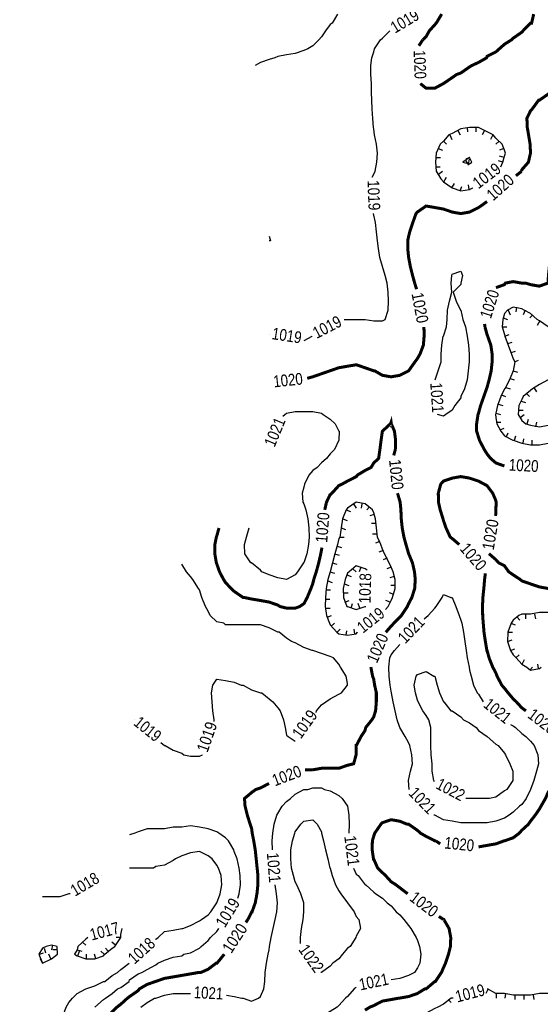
# Model space of a CAD drawing. Extents: x 628896 to 629881, y 4519192 to 4520125.
# Tile 3 of 12: x 628930 to 629102, y 4519476 to 4519802. Entities that reach past the tile are written whole.
import ezdxf
from ezdxf.enums import TextEntityAlignment as Align

# ---------------------------------------------------------------- set-up
doc = ezdxf.new("R2010")
doc.units = 0

msp = doc.modelspace()

# ---------------------------------------------------------------- linework, layer by layer
at = {"layer": 'GSLAYER', "linetype": 'CONTINUOUS', "flags": 128}
for points in [[(629034.9375, 4519804), (629033.125, 4519801), (629032.4375, 4519800.5), (629030.875, 4519798.5), (629029.5625, 4519796.5), (629028.75, 4519795.5), (629026.6875, 4519793.5), (629025.125, 4519792.5), (629023.8125, 4519792), (629020.9375, 4519791), (629018, 4519790.5), (629015.125, 4519790), (629014.125, 4519789.5), (629012.25, 4519789), (629009.4375, 4519788), (629007.6875, 4519787)], [(629046.875, 4519751), (629047.3125, 4519752), (629047.9375, 4519755), (629048.1875, 4519758), (629047.75, 4519761), (629047.1875, 4519764), (629046.875, 4519766), (629046.8125, 4519766.5), (629046.625, 4519769.5), (629046.375, 4519772.5), (629046.25, 4519775.5), (629046.1875, 4519778), (629046.125, 4519781), (629045.9375, 4519784), (629045.9375, 4519787), (629046.25, 4519789.5), (629046.875, 4519791.5), (629047.125, 4519792.5), (629049.125, 4519795.5), (629049.75, 4519796), (629052.25, 4519798.5)], [(629052.25, 4519798.5), (629052.25, 4519798.5)], [(629089.625, 4519755), (629090.125, 4519757), (629090.4375, 4519758), (629090.125, 4519759), (629089.375, 4519761), (629087.3125, 4519763), (629086.4375, 4519764), (629084.375, 4519765), (629081.5625, 4519766.5), (629078.5625, 4519766.5), (629075.6875, 4519766), (629072.875, 4519764.5), (629071.75, 4519764), (629069.9375, 4519762), (629068.875, 4519761), (629067.5625, 4519758), (629067.3125, 4519755), (629067.5625, 4519752), (629069.125, 4519749.5), (629069.9375, 4519748.5), (629072.875, 4519746.5), (629072.875, 4519746.5), (629075.6875, 4519745.5), (629078.5625, 4519746), (629079.625, 4519746.5)], [(629077.75, 4519766.5), (629077.9375, 4519765)], [(629080.6875, 4519766.5), (629080.6875, 4519765)], [(629072.0625, 4519764), (629072.6875, 4519762.5)], [(629074.75, 4519765.5), (629075.4375, 4519764)], [(629083.5, 4519765.5), (629082.8125, 4519764)], [(629086.25, 4519764), (629085.5625, 4519762.5)], [(629069.9375, 4519762), (629071, 4519761)], [(629088.375, 4519762), (629087.3125, 4519761)], [(629067.4375, 4519756.5), (629068.9375, 4519756.5)], [(629068.25, 4519759.5), (629069.625, 4519759)], [(629078.5625, 4519756.5), (629076.375, 4519755), (629078.5625, 4519754.5), (629079.375, 4519755)], [(629078.625, 4519756.5), (629077.3125, 4519756)], [(629079.375, 4519755), (629078.5625, 4519756.5)], [(629089.9375, 4519759.5), (629088.5, 4519759)], [(629090, 4519756.5), (629088.5, 4519757)], [(629067.375, 4519753.5), (629068.875, 4519753.5)], [(629077.3125, 4519755.5), (629078.25, 4519754)], [(629078.25, 4519754.5), (629078.5625, 4519756)], [(629089.5625, 4519755), (629088.1875, 4519755.5)], [(629088.9375, 4519753.5), (629089.625, 4519755)], [(629046.375, 4519750), (629046.875, 4519751)], [(629068.3125, 4519751), (629069.625, 4519752)], [(629070.125, 4519748.5), (629071, 4519750)], [(629072.6875, 4519746.5), (629073.5625, 4519748)], [(629075.5, 4519745.5), (629076, 4519747)], [(629078.5, 4519746), (629078.25, 4519747.5)], [(629079.625, 4519746.5), (629079.625, 4519746.5)], [(629038.1875, 4519703), (629041.125, 4519703), (629044, 4519703), (629046.875, 4519702.5), (629049.75, 4519702.5), (629050.6875, 4519703), (629051.6875, 4519706), (629051.8125, 4519709), (629051.625, 4519712), (629051.3125, 4519715), (629050.625, 4519717.5), (629049.75, 4519720.5), (629048.9375, 4519723.5), (629048.5, 4519726.5), (629048.1875, 4519729), (629047.8125, 4519732), (629047.5, 4519735), (629046.875, 4519737.5), (629046.8125, 4519738)], [(629046.8125, 4519738), (629046.8125, 4519738)], [(629012.25, 4519730.5), (629012.75, 4519729)], [(629012.75, 4519729), (629012.25, 4519729)], [(629068.25, 4519686), (629069.1875, 4519689), (629069.25, 4519691.5), (629069.375, 4519694.5), (629069.875, 4519697.5), (629069.9375, 4519697.5), (629071, 4519700.5), (629071.1875, 4519703), (629071.3125, 4519706), (629072, 4519709), (629072.6875, 4519712), (629072.5, 4519715), (629072.6875, 4519717.5), (629072.875, 4519718), (629075.6875, 4519719), (629076.25, 4519717.5), (629075.6875, 4519715), (629075.6875, 4519714.5), (629073.125, 4519712), (629074.125, 4519709), (629075.5625, 4519706), (629075.6875, 4519706), (629076.375, 4519703), (629077.25, 4519700.5), (629077.8125, 4519697.5), (629078.25, 4519694.5), (629078.4375, 4519691.5), (629078.4375, 4519689), (629078.125, 4519686), (629077.75, 4519683), (629076.875, 4519680), (629075.75, 4519677.5), (629075.6875, 4519677), (629073.75, 4519674.5), (629072.875, 4519673), (629070.6875, 4519671.5), (629069.9375, 4519671), (629068, 4519671.5)], [(629104.5625, 4519700.5), (629101.6875, 4519702.5), (629100.9375, 4519703), (629098.75, 4519705), (629096.6875, 4519706), (629095.875, 4519706.5), (629093, 4519707), (629091.125, 4519706), (629090.125, 4519705), (629089.5625, 4519703), (629089.375, 4519700.5), (629090.125, 4519698), (629090.3125, 4519697.5), (629091.375, 4519694.5), (629092.5, 4519691.5), (629093, 4519690), (629093.5625, 4519689), (629093, 4519686), (629091.8125, 4519683), (629090.25, 4519680), (629090.125, 4519680), (629088.9375, 4519677.5), (629087.8125, 4519674.5), (629087.3125, 4519672), (629087.125, 4519671.5), (629087.3125, 4519670.5), (629087.5625, 4519668.5), (629088.9375, 4519666), (629090.125, 4519664.5), (629092.9375, 4519663), (629093, 4519663), (629095.875, 4519662), (629098.75, 4519661.5), (629101.6875, 4519661.5), (629104.5625, 4519662)], [(629091.3125, 4519706), (629092, 4519704.5)], [(629094.125, 4519707), (629093.875, 4519705.5)], [(629096.9375, 4519706), (629096.3125, 4519704.5)], [(629099.5, 4519704.5), (629098.5, 4519703.5)], [(629037.0625, 4519703), (629038.1875, 4519703)], [(629089.6875, 4519703.5), (629091.125, 4519703)], [(629101.875, 4519702.5), (629101, 4519701)], [(629012.25, 4519698), (629012.25, 4519698)], [(629089.375, 4519700.5), (629090.9375, 4519700.5)], [(629090.25, 4519697.5), (629091.6875, 4519698)], [(629023.875, 4519696), (629026.5, 4519697.5)], [(629026.5, 4519697.5), (629026.5, 4519697.5)], [(629091.25, 4519695), (629092.6875, 4519695.5)], [(629092.3125, 4519692), (629093.75, 4519692.5)], [(629093.4375, 4519689), (629094.8125, 4519689.5)], [(629067.1875, 4519683), (629068.25, 4519686)], [(629093, 4519686), (629094.5, 4519685.5)], [(629092, 4519683.5), (629093.375, 4519683)], [(629104.5625, 4519683), (629101.6875, 4519681.5), (629099.4375, 4519680), (629098.75, 4519679.5), (629096.375, 4519677.5), (629095.875, 4519676.5), (629094.9375, 4519674.5), (629094.6875, 4519671.5), (629095.875, 4519669.5), (629097.1875, 4519668.5), (629098.75, 4519668), (629101.6875, 4519667.5), (629104.5625, 4519668)], [(629090.5625, 4519680.5), (629092, 4519680)], [(629097.4375, 4519678.5), (629098.4375, 4519677.5)], [(629099.875, 4519680.5), (629100.75, 4519679)], [(629088.0625, 4519675), (629089.5625, 4519674.5)], [(629089.125, 4519678), (629090.5, 4519677.5)], [(629095.6875, 4519676), (629097.0625, 4519675.5)], [(629017.4375, 4519671.5), (629018, 4519672), (629020.9375, 4519672.5), (629023.8125, 4519672.5), (629026.6875, 4519672.5), (629029.5625, 4519672), (629030.1875, 4519671.5), (629032.4375, 4519670), (629034.125, 4519668.5), (629035.3125, 4519666), (629035.5, 4519666), (629035.375, 4519663), (629035.3125, 4519663), (629033.9375, 4519660), (629032.4375, 4519658.5), (629031.3125, 4519657), (629029.5625, 4519655.5), (629028.125, 4519654), (629026.6875, 4519653), (629025.4375, 4519651.5), (629024, 4519648.5), (629023.8125, 4519647.5), (629023.25, 4519645.5), (629023.375, 4519642.5), (629023.8125, 4519642), (629024.375, 4519640), (629025.0625, 4519637), (629025.4375, 4519634), (629025.5625, 4519631), (629025.25, 4519628.5), (629024.75, 4519625.5), (629023.8125, 4519622.5), (629023.6875, 4519622.5), (629021.625, 4519619.5), (629020.9375, 4519618.5), (629018, 4519617), (629015.125, 4519617.5), (629012.25, 4519618.5), (629009.8125, 4519619.5), (629009.4375, 4519620), (629006.5, 4519622.5), (629006.1875, 4519622.5), (629004.25, 4519625.5), (629004.125, 4519628.5), (629004.75, 4519631), (629005.6875, 4519634)], [(629087.3125, 4519672), (629088.875, 4519671.5)], [(629094.8125, 4519673), (629096.3125, 4519673)], [(629016.8125, 4519671), (629017.4375, 4519671.5)], [(629068, 4519671.5), (629068, 4519671.5)], [(629087.4375, 4519669), (629088.9375, 4519669)], [(629095.375, 4519670.5), (629096.6875, 4519671.5)], [(629097.625, 4519668.5), (629098.0625, 4519670)], [(629100.5625, 4519667.5), (629100.8125, 4519669)], [(629088.6875, 4519666.5), (629090, 4519667)], [(629090.6875, 4519664), (629091.375, 4519665.5)], [(629093.4375, 4519663), (629093.9375, 4519664.5)], [(629096.3125, 4519662), (629096.5625, 4519663.5)], [(629099.3125, 4519661.5), (629099.3125, 4519663)], [(629012.25, 4519660), (629012.25, 4519660)], [(629051.6875, 4519608), (629052.625, 4519610), (629053.125, 4519611), (629054, 4519614), (629053.9375, 4519617), (629053.3125, 4519619.5), (629052.625, 4519621), (629052, 4519622.5), (629050.5, 4519625.5), (629049.75, 4519627), (629049.1875, 4519628.5), (629048.1875, 4519631), (629047.75, 4519634), (629047.5, 4519637), (629046.875, 4519639), (629046.4375, 4519640), (629044, 4519642), (629041.125, 4519642.5), (629038.1875, 4519640.5), (629037.8125, 4519640), (629036.5625, 4519637), (629036.0625, 4519634), (629035.6875, 4519631), (629035.3125, 4519630.5), (629034.875, 4519628.5), (629034, 4519625.5), (629033.25, 4519622.5), (629032.4375, 4519619.5), (629031.75, 4519617), (629031.1875, 4519614), (629030.875, 4519611), (629030.8125, 4519608), (629031.25, 4519605), (629032.25, 4519602.5), (629032.4375, 4519602), (629034.6875, 4519599.5), (629035.3125, 4519599), (629038.1875, 4519598.5), (629041.125, 4519599), (629041.5625, 4519599.5)], [(629037.75, 4519640), (629039.1875, 4519639.5)], [(629040.1875, 4519642), (629041.0625, 4519640.5)], [(629042.9375, 4519642), (629042.6875, 4519640.5)], [(629045.5, 4519641), (629044.5625, 4519640)], [(629036.625, 4519637), (629038.0625, 4519636.5)], [(629047.0625, 4519638.5), (629045.625, 4519638)], [(629036.0625, 4519634), (629037.5625, 4519633.5)], [(629047.625, 4519635.5), (629046.125, 4519635.5)], [(629035.6875, 4519631), (629037.125, 4519631)], [(629048, 4519632), (629046.5, 4519632)], [(629048.875, 4519629.5), (629047.5, 4519629)], [(629034.8125, 4519628), (629036.25, 4519627.5)], [(629050, 4519626.5), (629048.625, 4519626)], [(629033.9375, 4519625.5), (629035.5, 4519625)], [(629051.375, 4519624), (629050, 4519623.5)], [(629027.9375, 4519573.5), (629029.5625, 4519575.5), (629031, 4519576.5), (629032.4375, 4519577.5), (629035.3125, 4519579), (629036.1875, 4519579.5), (629038.1875, 4519582), (629038.25, 4519582), (629038.1875, 4519582.5), (629037.8125, 4519585), (629035.9375, 4519588), (629035.3125, 4519589), (629033.5625, 4519591), (629032.4375, 4519591.5), (629029.5625, 4519592.5), (629026.6875, 4519593.5), (629026.5, 4519593.5), (629023.8125, 4519594.5), (629020.9375, 4519596), (629019.6875, 4519596.5), (629018, 4519597.5), (629015.5625, 4519599.5), (629015.125, 4519599.5), (629012.25, 4519601), (629009.4375, 4519602), (629006.5, 4519602), (629003.6875, 4519602), (629000.75, 4519602), (628997.8125, 4519602), (628997.3125, 4519602.5), (628995, 4519603), (628992.8125, 4519605), (628992.0625, 4519606.5), (628991.1875, 4519608), (628990, 4519611), (628989.1875, 4519613.5), (628988.9375, 4519614), (628987.0625, 4519617), (628986.3125, 4519618), (628984.9375, 4519619.5), (628983.4375, 4519622)], [(629033.125, 4519622.5), (629034.625, 4519622)], [(629044, 4519620.5), (629041.125, 4519621.5), (629038.8125, 4519619.5), (629038.1875, 4519619), (629037.4375, 4519617), (629036.8125, 4519614), (629036.875, 4519611), (629037.9375, 4519608), (629038.1875, 4519608), (629041.125, 4519607), (629044, 4519608), (629044.25, 4519608)], [(629040, 4519620.5), (629041.0625, 4519619.5)], [(629042.625, 4519621), (629042.0625, 4519619.5)], [(629044.6875, 4519620), (629044, 4519620.5)], [(629052.625, 4519621), (629051.1875, 4519620.5)], [(629031.6875, 4519616.5), (629033.125, 4519616)], [(629032.375, 4519619.5), (629033.9375, 4519619)], [(629037.9375, 4519618.5), (629039.375, 4519618)], [(629053.625, 4519618), (629052.1875, 4519617.5)], [(629031.125, 4519613.5), (629032.625, 4519613.5)], [(629037.125, 4519615.5), (629038.625, 4519615)], [(629054, 4519615), (629052.5, 4519615)], [(629030.875, 4519610.5), (629032.375, 4519610.5)], [(629036.875, 4519612.5), (629038.375, 4519612.5)], [(629037.375, 4519609.5), (629038.8125, 4519610)], [(629052.375, 4519609.5), (629050.9375, 4519610)], [(629053.5, 4519612), (629052.0625, 4519612.5)], [(629064.1875, 4519604.5), (629064.9375, 4519605), (629067.125, 4519607.5), (629067.5625, 4519608), (629069.5625, 4519611), (629069.9375, 4519612), (629072.375, 4519611), (629072.875, 4519611), (629074, 4519608), (629075.1875, 4519605), (629075.6875, 4519603.5), (629076, 4519602.5), (629076.5625, 4519599.5), (629077.0625, 4519596.5), (629077.4375, 4519593.5), (629077.8125, 4519591), (629078.4375, 4519588), (629078.5625, 4519587), (629079.125, 4519585), (629079.875, 4519582), (629081.125, 4519579.5), (629081.5625, 4519579), (629083.125, 4519576.5)], [(629030.9375, 4519607.5), (629032.4375, 4519607.5)], [(629039.375, 4519607.5), (629039.875, 4519609)], [(629042.25, 4519607.5), (629041.75, 4519609)], [(629044.25, 4519608), (629044.25, 4519608)], [(629050.75, 4519607), (629051.6875, 4519608)], [(629031.5, 4519604.5), (629032.9375, 4519605)], [(629063.625, 4519604), (629064.1875, 4519604.5)], [(629104.5625, 4519606), (629101.6875, 4519606), (629098.75, 4519605.5), (629095.875, 4519605.5), (629094.9375, 4519605), (629093, 4519603.5), (629092.3125, 4519602.5), (629091.25, 4519599.5), (629091.1875, 4519596.5), (629092.125, 4519593.5), (629093, 4519592), (629094.0625, 4519591), (629095.875, 4519589), (629097.5625, 4519588), (629098.75, 4519587), (629101.6875, 4519587.5), (629102.25, 4519588)], [(629094.3125, 4519604.5), (629095.25, 4519603.5)], [(629097.125, 4519605.5), (629097.125, 4519604)], [(629100.125, 4519605.5), (629100.375, 4519604)], [(629032.75, 4519601.5), (629033.9375, 4519602.5)], [(629034.8125, 4519599.5), (629035.75, 4519600.5)], [(629040.6875, 4519599), (629040.4375, 4519600.5)], [(629092.25, 4519602.5), (629093.6875, 4519602)], [(629037.75, 4519598.5), (629037.9375, 4519600)], [(629041.5625, 4519599.5), (629041.5625, 4519599.5)], [(629091.1875, 4519596.5), (629092.6875, 4519597)], [(629091.25, 4519599.5), (629092.75, 4519599.5)], [(629058.625, 4519547.5), (629058.4375, 4519550.5), (629059.0625, 4519553.5), (629059.6875, 4519556), (629059.5, 4519559), (629058.875, 4519562), (629058.4375, 4519563), (629057.25, 4519565), (629055.5625, 4519568), (629055.5, 4519568), (629054.625, 4519570.5), (629054, 4519573.5), (629053.3125, 4519576.5), (629052.75, 4519579.5), (629052.625, 4519580), (629052.375, 4519582), (629052, 4519585), (629051.875, 4519588), (629052.1875, 4519591), (629052.625, 4519592), (629053.8125, 4519593.5), (629055.5, 4519595.5)], [(629055.5, 4519595.5), (629055.5, 4519595.5)], [(629092.125, 4519593.5), (629093.5625, 4519594)], [(629093.9375, 4519591), (629095, 4519592)], [(629096, 4519589), (629096.8125, 4519590.5)], [(629098.5, 4519587), (629099.4375, 4519588)], [(629101.4375, 4519587.5), (629101.1875, 4519589)], [(628994.125, 4519570.5), (628993.625, 4519573.5), (628993.4375, 4519576.5), (628993.25, 4519579.5), (628993.625, 4519582), (628995, 4519584), (628997.8125, 4519583.5), (629000.75, 4519583), (629003, 4519582), (629003.6875, 4519582), (629006.5, 4519580.5), (629009.4375, 4519579.5), (629009.8125, 4519579.5), (629012.25, 4519577.5), (629013.5, 4519576.5), (629015.125, 4519574.5), (629015.9375, 4519573.5), (629017.0625, 4519570.5), (629017.625, 4519568), (629018, 4519565.5), (629018.5625, 4519565), (629020.9375, 4519563.5)], [(629066.75, 4519550.5), (629066.25, 4519553.5), (629066.1875, 4519556), (629065.9375, 4519559), (629065.8125, 4519562), (629065.8125, 4519565), (629065.8125, 4519568), (629065.0625, 4519570.5), (629064.1875, 4519572), (629063.125, 4519573.5), (629061.5625, 4519576.5), (629061.3125, 4519577), (629060.75, 4519579.5), (629060.3125, 4519582), (629060.875, 4519585), (629061.3125, 4519585.5), (629064.1875, 4519586.5), (629066.8125, 4519585), (629067.125, 4519585), (629067.875, 4519582), (629068.6875, 4519579.5), (629069.9375, 4519576.5), (629070.0625, 4519576.5), (629072.4375, 4519573.5), (629072.875, 4519573.5), (629075.6875, 4519571.5), (629076.5625, 4519570.5), (629078.5625, 4519569.5), (629080.75, 4519568), (629081.5625, 4519567), (629084.375, 4519565), (629087.3125, 4519562.5), (629088.0625, 4519562), (629090.125, 4519559.5), (629090.4375, 4519559), (629091.875, 4519556), (629092.9375, 4519553.5), (629092.875, 4519550.5), (629090.9375, 4519547.5), (629090.125, 4519547), (629087.3125, 4519545), (629085.1875, 4519544.5), (629084.375, 4519544.5), (629081.5625, 4519544.5), (629078.5625, 4519544.5), (629077.375, 4519544.5)], [(629083.125, 4519576.5), (629083.125, 4519576.5)], [(629027.8125, 4519573), (629027.9375, 4519573.5)], [(628967.625, 4519570.5), (628967.625, 4519570.5)], [(628994.125, 4519570), (628994.125, 4519570.5)], [(629093, 4519568.5), (629093.75, 4519568), (629095.875, 4519566), (629097.25, 4519565), (629098.75, 4519563.5), (629100, 4519562), (629101.1875, 4519559), (629101.375, 4519556), (629100.75, 4519553.5), (629099.8125, 4519550.5), (629098.75, 4519547.5), (629097.375, 4519544.5), (629095.875, 4519542.5), (629095.125, 4519542), (629093, 4519540), (629091.6875, 4519539), (629090.125, 4519538), (629087.3125, 4519537), (629084.375, 4519536.5), (629081.5625, 4519536.5), (629078.5625, 4519536.5), (629075.6875, 4519536.5), (629072.875, 4519537), (629069.9375, 4519537.5), (629067.125, 4519539), (629066.8125, 4519539)], [(629092.1875, 4519569), (629093, 4519568.5)], [(628976.5, 4519563), (628977.625, 4519562)], [(628977.625, 4519562), (628977.875, 4519562), (628980.5625, 4519560.5), (628983.4375, 4519559.5), (628984.0625, 4519559), (628986.3125, 4519558.5), (628989.1875, 4519558.5), (628990.1875, 4519559)], [(629020.9375, 4519563.5), (629020.9375, 4519563.5)], [(628990.1875, 4519559), (628990.1875, 4519559)], [(629013.3125, 4519530.5), (629013.5, 4519533), (629013.9375, 4519536), (629014.8125, 4519539), (629015.125, 4519539.5), (629016.5625, 4519542), (629018, 4519543.5), (629019.3125, 4519544.5), (629020.9375, 4519546), (629023.8125, 4519547.5), (629025.125, 4519547.5), (629026.6875, 4519548), (629029.5625, 4519548), (629030.625, 4519547.5), (629032.4375, 4519547), (629035.3125, 4519545.5), (629036.4375, 4519544.5), (629038.1875, 4519542), (629038.25, 4519542), (629038.6875, 4519539), (629038.8125, 4519536), (629038.6875, 4519533)], [(629067, 4519550), (629066.75, 4519550.5)], [(629058.625, 4519547.5), (629058.625, 4519547.5)], [(629077.375, 4519544.5), (629077.375, 4519544.5)], [(629066.8125, 4519539), (629066.8125, 4519539)], [(629002.3125, 4519513), (629002.8125, 4519516), (629002.75, 4519519), (629002.375, 4519521.5), (629001.6875, 4519524.5), (629000.75, 4519527), (629000.625, 4519527.5), (628998.875, 4519530.5), (628997.8125, 4519531.5), (628995.6875, 4519533), (628995, 4519533.5), (628992.0625, 4519534.5), (628989.1875, 4519535), (628986.3125, 4519535.5), (628983.4375, 4519535), (628980.5625, 4519535), (628977.625, 4519534.5), (628974.75, 4519534.5), (628971.875, 4519534.5), (628969, 4519533.5), (628967.875, 4519533), (628966.125, 4519532.5)], [(629022.625, 4519498.5), (629023, 4519501.5), (629023.5, 4519504.5), (629023.75, 4519507), (629023.75, 4519510), (629022.8125, 4519513), (629021.4375, 4519516), (629020.9375, 4519517), (629020.375, 4519519), (629019.6875, 4519521.5), (629019.5, 4519524.5), (629019.5, 4519527.5), (629020, 4519530.5), (629020.8125, 4519533), (629020.9375, 4519533.5), (629022.8125, 4519536), (629023.8125, 4519537), (629026.6875, 4519537.5), (629028.1875, 4519536), (629029.5625, 4519533.5), (629029.625, 4519533), (629030.3125, 4519530.5), (629030.9375, 4519527.5), (629031.6875, 4519524.5), (629032.375, 4519521.5), (629032.4375, 4519521.5), (629033.125, 4519519), (629034.25, 4519516), (629035.3125, 4519514), (629036, 4519513), (629038.1875, 4519510), (629038.25, 4519510), (629040.375, 4519507), (629041.125, 4519505.5), (629042, 4519504.5), (629042.5, 4519501.5), (629041.125, 4519499), (629040.9375, 4519498.5), (629039.0625, 4519495.5), (629038.1875, 4519495), (629036.5, 4519493), (629035.3125, 4519491.5), (629033.375, 4519490), (629032.4375, 4519489), (629029.625, 4519487), (629029.5625, 4519487), (629029.375, 4519487)], [(629038.6875, 4519533), (629038.6875, 4519533)], [(629013.4375, 4519527.5), (629013.3125, 4519530.5)], [(628974.75, 4519498), (628975.5625, 4519498.5), (628977.625, 4519500.5), (628980.5625, 4519501), (628983.4375, 4519501.5), (628983.75, 4519501.5), (628986.3125, 4519502.5), (628989.1875, 4519504), (628989.9375, 4519504.5), (628992.0625, 4519506), (628992.9375, 4519507), (628995, 4519510), (628995, 4519510), (628996.125, 4519513), (628996.625, 4519516), (628996.375, 4519519), (628995.5, 4519521.5), (628995, 4519522.5), (628993.4375, 4519524.5), (628992.0625, 4519525.5), (628989.1875, 4519527), (628986.3125, 4519526.5), (628983.4375, 4519525.5), (628981.3125, 4519524.5), (628980.5625, 4519524), (628977.625, 4519522.5), (628974.75, 4519522), (628974, 4519521.5), (628971.875, 4519521.5), (628969, 4519521.5), (628967.375, 4519521.5), (628966.125, 4519521.5)], [(628956.6875, 4519519), (628956.6875, 4519519)], [(629040.1875, 4519521.5), (629041.125, 4519519.5)], [(629041.125, 4519519.5), (629041.75, 4519519), (629044, 4519516), (629044.25, 4519516), (629046.875, 4519513.5), (629047.625, 4519513), (629049.75, 4519511.5), (629051.3125, 4519510), (629052.625, 4519509), (629054.3125, 4519507), (629055.5, 4519506), (629056.875, 4519504.5), (629058.4375, 4519502.5), (629059.125, 4519501.5), (629060.875, 4519498.5), (629061.3125, 4519497.5), (629062.0625, 4519495.5), (629062.5, 4519493), (629062.125, 4519490), (629061.3125, 4519488.5), (629060.375, 4519487), (629058.4375, 4519486), (629055.5, 4519485), (629052.625, 4519484.5)], [(629000.75, 4519479), (629003.25, 4519478.5), (629003.6875, 4519478.5), (629006.5, 4519477.5), (629008.8125, 4519478.5), (629009.4375, 4519479), (629010.5, 4519481.5), (629010.8125, 4519484), (629011, 4519487), (629011.375, 4519490), (629011.9375, 4519493), (629012.25, 4519494.5), (629012.4375, 4519495.5), (629013, 4519498.5), (629013.625, 4519501.5), (629014.25, 4519504.5), (629014.8125, 4519507), (629015, 4519510), (629014.6875, 4519513), (629014.3125, 4519516)], [(629014.3125, 4519516), (629014.3125, 4519516)], [(628946.125, 4519513), (628946, 4519513), (628943.0625, 4519512), (628940.25, 4519512), (628937.25, 4519512)], [(628946.5, 4519513), (628946.125, 4519513)], [(629001.875, 4519511.5), (629002.3125, 4519513)], [(628954.5625, 4519475.5), (628957.4375, 4519478), (628958.125, 4519478.5), (628960.375, 4519480), (628962.0625, 4519481.5), (628963.25, 4519482), (628966, 4519484), (628966.125, 4519484.5), (628969, 4519486.5), (628970.1875, 4519487), (628971.875, 4519488), (628974.75, 4519489.5), (628975.4375, 4519490), (628977.625, 4519491), (628980.5625, 4519492), (628983.4375, 4519492.5), (628984.0625, 4519493), (628986.3125, 4519493.5), (628989.1875, 4519495), (628989.8125, 4519495.5), (628992.0625, 4519497.5), (628992.875, 4519498.5), (628995, 4519500.5), (628995.6875, 4519501.5)], [(628960.375, 4519495), (628961.1875, 4519495.5), (628963.1875, 4519498.5), (628963.25, 4519499.5), (628963.625, 4519501.5)], [(628963.625, 4519501.5), (628963.625, 4519501.5)], [(628995.6875, 4519501.5), (628995.6875, 4519501.5)], [(628942.125, 4519495.5), (628940.25, 4519496), (628938.5625, 4519495.5), (628937.25, 4519495), (628936.125, 4519493), (628937.25, 4519490), (628940.25, 4519491.5), (628942.25, 4519493)], [(628940.625, 4519496), (628940.25, 4519494.5)], [(628951.6875, 4519498), (628949, 4519495.5), (628948.8125, 4519494.5), (628947.9375, 4519493), (628948.8125, 4519492.5), (628951.6875, 4519491.5), (628954.5625, 4519491.5), (628957.4375, 4519492.5), (628957.875, 4519493)], [(628950.5625, 4519497), (628951.625, 4519496)], [(628952.3125, 4519498.5), (628951.6875, 4519498)], [(628961.5, 4519496), (628960.25, 4519497)], [(628963.1875, 4519498.5), (628961.625, 4519498.5)], [(628974.6875, 4519498), (628974.75, 4519498)], [(629022.6875, 4519496.5), (629022.625, 4519498.5)], [(628936.25, 4519493), (628937.625, 4519493.5)], [(628937.8125, 4519495), (628938.3125, 4519493.5)], [(628940, 4519491.5), (628939.375, 4519493)], [(628942.1875, 4519494.5), (628940.6875, 4519494.5)], [(628942.25, 4519493), (628942.125, 4519495.5)], [(628948.8125, 4519494.5), (628950.3125, 4519494)], [(628949, 4519492.5), (628949.5, 4519494)], [(628951.875, 4519491.5), (628951.875, 4519493)], [(628954.9375, 4519491.5), (628954.5, 4519493)], [(628957.6875, 4519493), (628956.5625, 4519494)], [(628957.875, 4519493), (628960.375, 4519495)], [(628959.0625, 4519494), (628958.125, 4519495)], [(628929.75, 4519458), (628931.5625, 4519460.5), (628931.75, 4519461), (628934.375, 4519464), (628934.5, 4519464), (628937.25, 4519466), (628938.375, 4519467), (628940.25, 4519468), (628942.375, 4519470), (628943.0625, 4519471), (628944.0625, 4519472.5), (628945.125, 4519475.5), (628946, 4519477), (628947.1875, 4519478.5), (628948.8125, 4519480), (628951.625, 4519481.5), (628951.6875, 4519481.5), (628954.5625, 4519482.5), (628957.4375, 4519484), (628957.875, 4519484), (628960.375, 4519486), (628962.125, 4519487), (628963.25, 4519488), (628966, 4519490)], [(628937.3125, 4519490), (628936.625, 4519491.5)], [(628966, 4519490), (628966, 4519490)], [(629029.375, 4519487), (629029.375, 4519487)], [(629131.875, 4519487), (629130.5625, 4519486), (629127.625, 4519485), (629124.75, 4519484.5), (629123.4375, 4519484), (629121.875, 4519484), (629118.9375, 4519484), (629117.5625, 4519484), (629116.0625, 4519484.5), (629113.1875, 4519485.5), (629110.3125, 4519484.5), (629110.0625, 4519484), (629107.4375, 4519481.5), (629107.1875, 4519481.5), (629104.5625, 4519480), (629101.6875, 4519480), (629098.75, 4519479.5), (629095.875, 4519479.5), (629093, 4519479.5), (629090.125, 4519480), (629087.3125, 4519480), (629084.5625, 4519481.5)], [(629052.625, 4519484.5), (629052.625, 4519484.5)], [(628969.8125, 4519475.5), (628971.875, 4519477), (628974.3125, 4519478.5), (628974.75, 4519478.5), (628977.625, 4519479.5), (628980.5625, 4519480), (628983.4375, 4519480), (628986.3125, 4519480)], [(628986.3125, 4519480), (628986.3125, 4519480)], [(629040.375, 4519481.5), (629038.1875, 4519479), (629037.5, 4519478.5), (629035.3125, 4519476), (629034.8125, 4519475.5), (629032.4375, 4519474), (629029.9375, 4519472.5), (629029.5625, 4519472.5), (629026.6875, 4519472), (629023.8125, 4519471.5), (629020.9375, 4519471), (629018.375, 4519470), (629018, 4519469.5), (629015.6875, 4519467), (629015.125, 4519465.5), (629014.625, 4519464), (629014.125, 4519461), (629013.9375, 4519458), (629014, 4519455.5), (629014.375, 4519452.5), (629015.125, 4519450), (629015.3125, 4519449.5), (629016.4375, 4519446.5)], [(629041.125, 4519482), (629040.375, 4519481.5)], [(629084.75, 4519481.5), (629084, 4519480)], [(629084.5625, 4519481.5), (629084.5625, 4519481.5)], [(629087.4375, 4519480), (629087.4375, 4519478.5)], [(629090.5, 4519480), (629090.25, 4519478.5)], [(628998.125, 4519479.5), (629000.75, 4519479)], [(629072.875, 4519478.5), (629072.5, 4519478.5), (629069.9375, 4519476.5), (629068.0625, 4519475.5), (629067.125, 4519475), (629064.1875, 4519473.5), (629061.3125, 4519473), (629060.1875, 4519472.5), (629058.4375, 4519472), (629055.5, 4519471.5), (629052.625, 4519470.5), (629050.75, 4519470), (629049.75, 4519469), (629047.3125, 4519467), (629046.875, 4519466.5), (629045.25, 4519464), (629044, 4519462), (629043.125, 4519461), (629041.125, 4519458.5), (629040.6875, 4519458), (629038.625, 4519455.5), (629038.1875, 4519454.5), (629036.9375, 4519452.5), (629035.9375, 4519449.5)], [(629071.5625, 4519478), (629072.5, 4519477)], [(629073.125, 4519478.5), (629072.875, 4519478.5)], [(629093.5625, 4519479.5), (629093.5625, 4519478)], [(629096.5625, 4519479.5), (629096.5625, 4519478)], [(629099.625, 4519479.5), (629099.875, 4519478)]]:
    msp.add_lwpolyline(points, dxfattribs=at)
at = {"layer": 'GSLAYER', "linetype": 'CONTINUOUS', "const_width": 1, "flags": 128}
for points in [[(629099.8125, 4519804), (629099.125, 4519801), (629098.75, 4519801), (629096.3125, 4519798.5), (629095.875, 4519798), (629093, 4519796), (629092.5, 4519795.5), (629090.125, 4519794), (629088.4375, 4519792.5), (629087.3125, 4519791.5), (629084.375, 4519790), (629084.1875, 4519789.5), (629081.5625, 4519788), (629079.375, 4519787), (629078.5625, 4519786.5), (629075.6875, 4519784.5), (629074.3125, 4519784), (629072.875, 4519783), (629069.9375, 4519781), (629067.125, 4519779.5), (629064.1875, 4519779.5), (629062.3125, 4519781)], [(629063.125, 4519795.5), (629064.1875, 4519796.5), (629065.3125, 4519798.5), (629067.125, 4519800.5), (629067.5625, 4519801), (629069.375, 4519804)], [(629061.8125, 4519793.5), (629063.125, 4519795.5)], [(629062.3125, 4519781), (629062.3125, 4519781)], [(629095.8125, 4519752), (629095.875, 4519752.5), (629098.0625, 4519755), (629098.75, 4519758), (629098.625, 4519761), (629098.125, 4519764), (629097.6875, 4519766.5), (629097.5625, 4519769.5), (629098.75, 4519772), (629099.25, 4519772.5), (629101.4375, 4519775.5), (629101.6875, 4519775.5), (629104.5625, 4519777.5), (629107.4375, 4519775.5), (629107.625, 4519775.5), (629107.4375, 4519772.5), (629106.625, 4519769.5), (629106.25, 4519766.5), (629105.875, 4519764), (629105.375, 4519761)], [(629093.9375, 4519750.5), (629095.8125, 4519752)], [(629105.875, 4519746.5), (629106.625, 4519743.5), (629107.25, 4519740.5), (629107.4375, 4519738), (629107.4375, 4519736.5), (629107.375, 4519735), (629106.9375, 4519732), (629106.25, 4519729), (629105.6875, 4519726.5), (629105.375, 4519723.5), (629105, 4519720.5), (629104.6875, 4519717.5), (629104.5625, 4519715), (629104.5, 4519715), (629101.6875, 4519714), (629098.75, 4519714.5), (629097.1875, 4519715), (629095.875, 4519715), (629093, 4519715.5), (629090.4375, 4519715), (629090.125, 4519714.5), (629087.3125, 4519713.5)], [(629060.4375, 4519715), (629059.75, 4519717.5), (629059, 4519720.5), (629058.4375, 4519723.5), (629058.4375, 4519723.5), (629058.125, 4519726.5), (629058.125, 4519729), (629058.4375, 4519730.5), (629058.8125, 4519732), (629059.8125, 4519735), (629060.875, 4519738), (629061.3125, 4519738.5), (629064.1875, 4519740.5), (629067.125, 4519740), (629069.9375, 4519739.5), (629072.875, 4519738.5), (629075.6875, 4519738), (629078.5625, 4519738.5), (629081.5625, 4519740), (629082.3125, 4519740.5), (629084.375, 4519742)], [(629084.375, 4519742), (629084.375, 4519742)], [(629061.0625, 4519713), (629060.4375, 4519715)], [(629087.3125, 4519713.5), (629087.3125, 4519713.5)], [(629026.6875, 4519684), (629029.5625, 4519685), (629032.4375, 4519686), (629035.3125, 4519687), (629038.1875, 4519687.5), (629041.125, 4519688), (629044, 4519687), (629046.875, 4519686), (629047.1875, 4519686), (629049.75, 4519684.5), (629052.625, 4519684), (629055.5, 4519684.5), (629058.4375, 4519686), (629060.5625, 4519689), (629061.3125, 4519690), (629062.1875, 4519691.5), (629063.3125, 4519694.5), (629063.5625, 4519697.5), (629063.5, 4519700.5)], [(629063.5, 4519700.5), (629063.5, 4519700.5)], [(629083.6875, 4519700.5), (629084.375, 4519698), (629084.5625, 4519697.5), (629085.625, 4519694.5), (629086.0625, 4519691.5), (629086.0625, 4519689), (629085.75, 4519686), (629085.0625, 4519683), (629084.375, 4519680.5), (629084.1875, 4519680), (629083.3125, 4519677.5), (629082.25, 4519674.5), (629081.5625, 4519672), (629081.375, 4519671.5), (629080.9375, 4519668.5), (629080.9375, 4519666), (629081.5625, 4519664), (629081.875, 4519663), (629083.4375, 4519660), (629084.375, 4519658.5), (629085.5625, 4519657), (629087.3125, 4519655.5), (629090.125, 4519654.5)], [(629083.5625, 4519701.5), (629083.6875, 4519700.5)], [(629012.25, 4519682), (629012.25, 4519682)], [(629024.875, 4519683.5), (629026.6875, 4519684)], [(629054.0625, 4519660), (629054.125, 4519663), (629053.75, 4519666), (629052.6875, 4519668.5), (629052.625, 4519669), (629052.4375, 4519668.5), (629049.75, 4519666), (629049.75, 4519666), (629049.3125, 4519663), (629048.9375, 4519660), (629048.5, 4519657), (629046.875, 4519655.5), (629046, 4519654), (629044, 4519653), (629041.5, 4519651.5), (629041.125, 4519651), (629038.1875, 4519649.5), (629036.375, 4519648.5), (629035.3125, 4519648), (629033.0625, 4519645.5), (629032.4375, 4519645), (629031.25, 4519642.5), (629030.6875, 4519640)], [(629053.5, 4519658), (629054.0625, 4519660)], [(629090.125, 4519654.5), (629090.125, 4519654.5)], [(629087.3125, 4519639), (629087.3125, 4519640), (629087.375, 4519642.5), (629087.3125, 4519643), (629086.25, 4519645.5), (629084.375, 4519648), (629083.4375, 4519648.5), (629081.5625, 4519649.5), (629078.5625, 4519650.5), (629075.6875, 4519651), (629072.875, 4519650.5), (629069.9375, 4519649.5), (629069.0625, 4519648.5), (629068.25, 4519645.5), (629068.3125, 4519642.5), (629068.875, 4519640), (629069.8125, 4519637), (629069.9375, 4519636.5), (629070.8125, 4519634), (629072.1875, 4519631), (629072.875, 4519630.5), (629075.1875, 4519628.5)], [(629052.625, 4519601.5), (629053.5625, 4519602.5), (629055.5, 4519604.5), (629056, 4519605), (629058, 4519608), (629058.4375, 4519609), (629059.5, 4519611), (629060.4375, 4519614), (629060.625, 4519617), (629060.375, 4519619.5), (629059.6875, 4519622.5), (629058.4375, 4519625.5), (629057.5625, 4519628.5), (629056.875, 4519631), (629056.3125, 4519634), (629056, 4519637), (629055.875, 4519640), (629055.625, 4519642.5), (629055.5, 4519643), (629054.75, 4519645.5)], [(629054.75, 4519645.5), (629054.75, 4519645.5)], [(629030.6875, 4519640), (629030.6875, 4519640)], [(629087.1875, 4519638), (629087.3125, 4519639)], [(629029.5625, 4519626.5), (629029.375, 4519625.5), (629028.6875, 4519622.5), (629027.875, 4519619.5), (629027.0625, 4519617), (629026.6875, 4519615.5), (629026.125, 4519614), (629024.875, 4519611), (629023.8125, 4519609), (629022.375, 4519608), (629020.9375, 4519607.5), (629018, 4519607.5), (629015.9375, 4519608), (629015.125, 4519608.5), (629012.25, 4519609.5), (629009.4375, 4519610), (629006.5, 4519610.5), (629004.0625, 4519611), (629003.6875, 4519611), (629000.75, 4519613), (628999.6875, 4519614), (628997.8125, 4519616), (628997.1875, 4519617), (628995.875, 4519619.5), (628995, 4519622), (628994.8125, 4519622.5), (628994.3125, 4519625.5), (628994.3125, 4519628.5), (628994.8125, 4519631), (628995, 4519631.5), (628995.6875, 4519634)], [(629029.75, 4519627.5), (629029.5625, 4519626.5)], [(629075.1875, 4519628.5), (629075.1875, 4519628.5)], [(629129.1875, 4519605), (629127.625, 4519606.5), (629124.75, 4519608), (629124.3125, 4519608), (629121.875, 4519609.5), (629118.9375, 4519611), (629118.375, 4519611), (629116.0625, 4519612), (629113.1875, 4519612.5), (629110.3125, 4519613), (629107.4375, 4519613.5), (629104.5625, 4519614), (629104.5, 4519614), (629101.6875, 4519614.5), (629098.75, 4519615.5), (629095.875, 4519616.5), (629095.3125, 4519617), (629093, 4519618.5), (629091.5625, 4519619.5), (629090.125, 4519621.5), (629088.1875, 4519622.5), (629087.3125, 4519623.5), (629085, 4519625.5)], [(629085, 4519625.5), (629085, 4519625.5)], [(629083.5625, 4519617), (629083.3125, 4519614), (629083, 4519611), (629082.875, 4519608), (629082.9375, 4519605), (629083.125, 4519602.5), (629083.375, 4519599.5), (629083.8125, 4519596.5), (629084.3125, 4519593.5), (629084.375, 4519593.5), (629085.0625, 4519591), (629086.25, 4519588), (629087.3125, 4519586), (629087.6875, 4519585), (629089.25, 4519582), (629090.125, 4519581), (629091.3125, 4519579.5), (629093, 4519577.5), (629094.0625, 4519576.5), (629095.875, 4519574.5), (629097.25, 4519573.5)], [(629083.8125, 4519619), (629083.5625, 4519617)], [(629050.875, 4519599.5), (629052.625, 4519601.5)], [(629026.6875, 4519554), (629029.5625, 4519554.5), (629032.4375, 4519554.5), (629035.3125, 4519554.5), (629038.1875, 4519555.5), (629040.25, 4519556), (629041.0625, 4519559), (629041.0625, 4519562), (629041.125, 4519562), (629042.6875, 4519565), (629044, 4519567), (629044.25, 4519568), (629046.25, 4519570.5), (629046.875, 4519571.5), (629047.5, 4519573.5), (629047.75, 4519576.5), (629047.75, 4519579.5), (629047.1875, 4519582), (629046.875, 4519584), (629046.5, 4519585), (629045.9375, 4519588)], [(629045.9375, 4519588), (629045.9375, 4519588)], [(629097.25, 4519573.5), (629097.25, 4519573.5)], [(629108.5, 4519565), (629109.75, 4519562), (629109.875, 4519559), (629109.375, 4519556), (629108.0625, 4519553.5), (629107.4375, 4519552), (629106.6875, 4519550.5), (629105.1875, 4519547.5), (629104.5625, 4519546.5), (629103.6875, 4519544.5), (629102.25, 4519542), (629101.6875, 4519541), (629100.3125, 4519539), (629098.75, 4519537), (629098.0625, 4519536), (629095.875, 4519534), (629095, 4519533), (629093, 4519531.5), (629090.125, 4519530.5), (629090, 4519530.5), (629087.3125, 4519529.5), (629084.375, 4519529), (629081.5625, 4519528.5)], [(629024.125, 4519554), (629026.6875, 4519554)], [(629005.25, 4519504.5), (629006.5, 4519507), (629006.625, 4519507), (629007.6875, 4519510), (629008.25, 4519513), (629008.5625, 4519516), (629008.5625, 4519519), (629008.3125, 4519521.5), (629008, 4519524.5), (629007.6875, 4519527.5), (629007.1875, 4519530.5), (629006.6875, 4519533), (629006.5, 4519534.5), (629006, 4519536), (629005.0625, 4519539), (629004.3125, 4519542), (629004.125, 4519544.5), (629006.5, 4519546.5), (629007.875, 4519547.5), (629009.4375, 4519548), (629012.25, 4519549.5)], [(629012.25, 4519549.5), (629012.25, 4519549.5)], [(629067.4375, 4519530.5), (629067.125, 4519530.5), (629064.1875, 4519532), (629062.4375, 4519533), (629061.3125, 4519534), (629058.4375, 4519536), (629057.9375, 4519536), (629055.5, 4519537), (629052.625, 4519537.5), (629049.75, 4519536.5), (629049.25, 4519536), (629047.1875, 4519533), (629046.875, 4519532), (629046.4375, 4519530.5), (629046.375, 4519527.5), (629046.8125, 4519524.5), (629046.875, 4519524.5), (629048.1875, 4519521.5), (629049.75, 4519520), (629050.8125, 4519519), (629052.625, 4519517), (629054.1875, 4519516), (629055.5, 4519515), (629058.125, 4519513)], [(629068.875, 4519529.5), (629067.4375, 4519530.5)], [(629081.5625, 4519528.5), (629081.5625, 4519528.5)], [(629058.125, 4519513), (629058.125, 4519513)], [(629068.4375, 4519505.5), (629069.9375, 4519504.5)], [(629004.5625, 4519503.5), (629005.25, 4519504.5)], [(629069.9375, 4519504.5), (629070.0625, 4519504.5), (629071.8125, 4519501.5), (629072.375, 4519498.5), (629072.25, 4519495.5), (629071.625, 4519493), (629070.625, 4519490), (629069.9375, 4519488.5), (629069.3125, 4519487), (629067.3125, 4519484), (629067.125, 4519484), (629064.1875, 4519481.5), (629063.75, 4519481.5), (629061.3125, 4519480), (629058.4375, 4519479), (629055.5, 4519478.5), (629055.375, 4519478.5), (629052.625, 4519478), (629049.75, 4519477.5), (629046.875, 4519476), (629045.625, 4519475.5), (629044, 4519474.5)], [(628954.5625, 4519468.5), (628956.125, 4519470), (628957.4375, 4519471), (628958.9375, 4519472.5), (628960.375, 4519474), (628961.9375, 4519475.5), (628963.25, 4519476.5), (628965.4375, 4519478.5), (628966.125, 4519479), (628969, 4519481), (628969.3125, 4519481.5), (628971.875, 4519483), (628974.75, 4519484), (628977.625, 4519485), (628980.5625, 4519485.5), (628983.4375, 4519486), (628986.3125, 4519486.5), (628989.1875, 4519487), (628989.75, 4519487), (628992.0625, 4519488), (628994.6875, 4519490), (628995, 4519490), (628997.4375, 4519493)], [(628997.4375, 4519493), (628997.4375, 4519493)]]:
    msp.add_lwpolyline(points, dxfattribs=at)

# ---------------------------------------------------------------- texts
at = {"layer": 'GSLAYER', "color": 7}
for s, rotation, width, p, p2 in [('1019', 30.7, 0.791685, (629053.9375, 4519797.5), (629062.3125, 4519802.5)), ('1020', 272.3, 0.732228, (629060.0625, 4519792), (629060.4375, 4519782.5)), ('1019', 36.9, 0.803557, (629081.5, 4519746), (629089.375, 4519752)), ('1020', 41.6, 0.753515, (629086.375, 4519742), (629093.6875, 4519748.5)), ('1019', 272.1, 0.812221, (629044.8125, 4519749), (629045.1875, 4519739)), ('1020', 281, 0.783588, (629059.375, 4519711.5), (629061.25, 4519701.5)), ('1020', 72.9, 0.727657, (629085.625, 4519703), (629088.5, 4519712)), ('1019', 27.6, 0.794102, (629028, 4519696.5), (629036.6875, 4519701)), ('1019', 350.2, 0.795656, (629013, 4519696.5), (629022.6875, 4519695)), ('1020', 6.8, 0.750064, (629013.875, 4519680.5), (629023.5625, 4519681.5)), ('1021', 274, 0.813567, (629065.5625, 4519682), (629066.25, 4519672)), ('1021', 67.5, 0.791359, (629014.0625, 4519660.5), (629017.8125, 4519669.5)), ('1020', 275.7, 0.774008, (629051.9375, 4519656.5), (629052.9375, 4519646.5)), ('1020', 357.7, 0.756707, (629091.5, 4519653), (629101.3125, 4519652.5)), ('1020', 85.7, 0.77233, (629031.5, 4519629), (629032.25, 4519639)), ('1020', 80.1, 0.781056, (629086.5625, 4519626.5), (629088.25, 4519636.5)), ('1020', 312, 0.764369, (629075.125, 4519627), (629081.625, 4519619.5)), ('1018', 87.9, 0.812047, (629045.8125, 4519609), (629046.125, 4519619)), ('1019', 39.2, 0.783533, (629043.3125, 4519599), (629050.875, 4519605)), ('1021', 46.3, 0.789275, (629057.3125, 4519595.5), (629064.0625, 4519602.5)), ('1020', 66.8, 0.756584, (629047.9375, 4519589), (629051.875, 4519598)), ('1021', 320.6, 0.783533, (629082.875, 4519575), (629090.4375, 4519569)), ('1020', 323.8, 0.762487, (629097.5, 4519571.5), (629105.375, 4519565.5)), ('1019', 319.8, 0.77561, (628967.1875, 4519569), (628974.625, 4519563)), ('1019', 54.1, 0.799641, (629022.75, 4519564), (629028.5, 4519572)), ('1019', 70.3, 0.816597, (628991.875, 4519559.5), (628995.1875, 4519569)), ('1020', 20.8, 0.757196, (629014.1875, 4519548.5), (629023.375, 4519552)), ('1021', 313.9, 0.792805, (629058.1875, 4519546), (629065, 4519539)), ('1022', 332.1, 0.713709, (629067.125, 4519548), (629075.75, 4519543.5)), ('1021', 277.4, 0.817967, (629037.125, 4519532), (629038.375, 4519522)), ('1020', 355.5, 0.754852, (629070.125, 4519528), (629079.875, 4519527)), ('1021', 274.7, 0.814325, (629011.5, 4519526.5), (629012.3125, 4519516.5)), ('1018', 30.5, 0.796044, (628948.0625, 4519512), (628956.5, 4519517)), ('1020', 324, 0.762487, (629058.4375, 4519511), (629066.3125, 4519505)), ('1019', 58.3, 0.808235, (628997.625, 4519501.5), (629002.8125, 4519510)), ('1017', 14.9, 0.79732, (628953.5625, 4519497.5), (628963.0625, 4519500)), ('1020', 55.6, 0.78236, (628999.75, 4519493), (629005.3125, 4519501.5)), ('1018', 42.6, 0.786548, (628967.75, 4519489.5), (628974.9375, 4519496)), ('1022', 305.1, 0.720117, (629021.8125, 4519494.5), (629027.5, 4519486.5)), ('1021', 12.3, 0.792935, (629042.5, 4519481), (629052.0625, 4519483)), ('1019', 14.7, 0.79732, (629074.5, 4519477), (629084, 4519479.5)), ('1021', 357.6, 0.792399, (628987.25, 4519478.5), (628997, 4519478))]:
    msp.add_text(s, height=3.89682, rotation=rotation, dxfattribs=dict(at, width=width)).set_placement(p, p2, align=Align.FIT)

doc.saveas('drawing.dxf')
